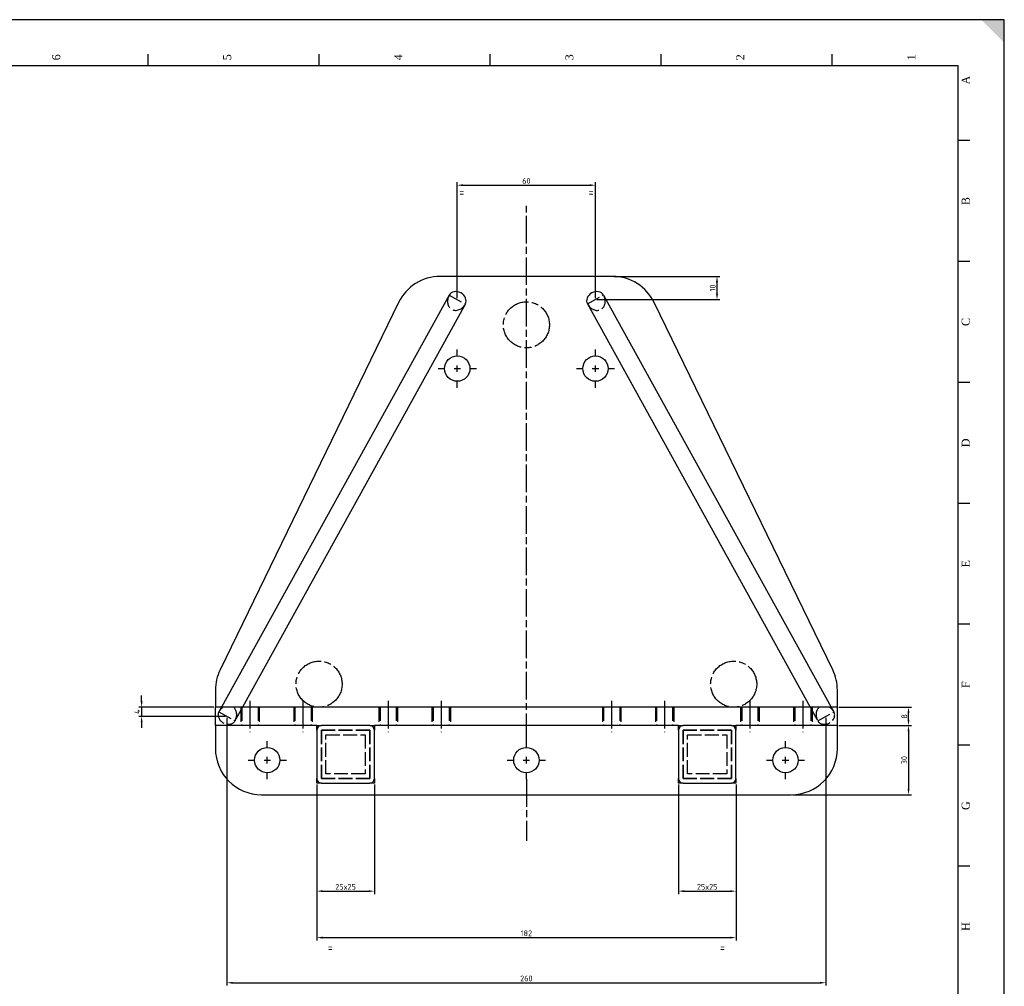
# Model space of a CAD drawing. Extents: x -155 to 1034, y -428 to 412.
# Tile 4 of 4: x 606 to 1034, y -8 to 412. Entities that reach past the tile are written whole.
import ezdxf
from ezdxf.enums import TextEntityAlignment as Align

# ---------------------------------------------------------------- set-up
doc = ezdxf.new("R2010")
doc.units = 0
for name, pattern in [('AM_ISO02W050', [7.5, 6, -1.5]), ('AM_ISO08W050', [18, 12, -1.5, 3, -1.5]), ('CACHE', [9.525, 6.35, -3.175])]:
    doc.linetypes.add(name, pattern=pattern)
doc.layers.get('0').update_dxf_attribs({"linetype": 'CONTINUOUS'})
doc.layers.get('DEFPOINTS').update_dxf_attribs({"linetype": 'CONTINUOUS'})
for name, color, linetype in [('6', 2, 'CONTINUOUS'), ('AM_4', 3, 'CONTINUOUS'), ('AM_7', 4, 'AM_ISO08W050'), ('AM_HID', 1, 'AM_ISO02W050'), ('AM_REFDIM', 4, 'CONTINUOUS'), ('AM_VIS', 7, 'CONTINUOUS')]:
    doc.layers.add(name, color=color, linetype=linetype)
doc.styles.add('ISO', font='dutchi.ttf', dxfattribs={"height": 10})
doc.styles.add('ROMANS', font='romans', dxfattribs={"width": 0.8})
doc.styles.get("Standard").update_dxf_attribs({"font": 'ISOCP.SHX'})
doc.dimstyles.new('ISO-25', dxfattribs={"dimtxt": 2.5, "dimasz": 2.5, "dimexe": 1.25, "dimexo": 0.625, "dimtad": 1, "dimtxsty": 'STANDARD', "dimcen": 2.5, "dimazin": 3, "dimtfac": 1, "dimtmove": 0, "dimatfit": 3})

# ---------------------------------------------------------------- blocks, each defined once
blk = doc.blocks.new('*D12')
at = {"layer": 'AM_REFDIM', "color": 0}
for p, q in [((735.41, 79.91), (735.41, 12.21)), ((917.41, 79.91), (917.41, 12.21)), ((737.91, 13.46), (914.91, 13.46))]:
    blk.add_line(p, q, dxfattribs=at)
for points in [[(737.91, 13.88), (737.91, 13.05), (735.41, 13.46)], [(914.91, 13.88), (914.91, 13.05), (917.41, 13.46)]]:
    blk.add_solid(points, dxfattribs=at)
at = {"layer": 'DEFPOINTS', "color": 0}
for p in [(735.41, 80.53), (917.41, 80.53), (917.41, 13.46)]:
    blk.add_point(p, dxfattribs=at)
at = {"layer": 'AM_REFDIM', "color": 0, "insert": (826.41, 15.34), "char_height": 2.5, "attachment_point": 5}
blk.add_mtext('182', dxfattribs=at)
blk = doc.blocks.new('*D13')
at = {"layer": 'AM_REFDIM', "color": 0}
for p, q in [((735.41, 79.91), (735.41, 32.39)), ((760.41, 79.91), (760.41, 32.39)), ((737.91, 33.64), (757.91, 33.64))]:
    blk.add_line(p, q, dxfattribs=at)
for points in [[(737.91, 34.05), (737.91, 33.22), (735.41, 33.64)], [(757.91, 34.05), (757.91, 33.22), (760.41, 33.64)]]:
    blk.add_solid(points, dxfattribs=at)
at = {"layer": 'DEFPOINTS', "color": 0}
for p in [(735.41, 80.53), (760.41, 80.53), (760.41, 33.64)]:
    blk.add_point(p, dxfattribs=at)
at = {"layer": 'AM_REFDIM', "color": 0, "insert": (747.91, 35.51), "char_height": 2.5, "attachment_point": 5}
blk.add_mtext('25x25', dxfattribs=at)
blk = doc.blocks.new('*D14')
at = {"layer": 'AM_REFDIM', "color": 0}
for p, q in [((892.41, 79.91), (892.41, 32.39)), ((917.41, 79.91), (917.41, 32.39)), ((894.91, 33.64), (914.91, 33.64))]:
    blk.add_line(p, q, dxfattribs=at)
for points in [[(894.91, 34.05), (894.91, 33.22), (892.41, 33.64)], [(914.91, 34.05), (914.91, 33.22), (917.41, 33.64)]]:
    blk.add_solid(points, dxfattribs=at)
at = {"layer": 'DEFPOINTS', "color": 0}
for p in [(892.41, 80.53), (917.41, 80.53), (917.41, 33.64)]:
    blk.add_point(p, dxfattribs=at)
at = {"layer": 'AM_REFDIM', "color": 0, "insert": (904.91, 35.51), "char_height": 2.5, "attachment_point": 5}
blk.add_mtext('25x25', dxfattribs=at)
blk = doc.blocks.new('*D15')
at = {"layer": 'AM_REFDIM', "color": 0}
for p, q in [((962.03, 105.53), (993.56, 105.53)), ((992.31, 103.03), (992.31, 78.03)), ((942.03, 75.53), (993.56, 75.53))]:
    blk.add_line(p, q, dxfattribs=at)
for points in [[(991.9, 103.03), (992.73, 103.03), (992.31, 105.53)], [(991.9, 78.03), (992.73, 78.03), (992.31, 75.53)]]:
    blk.add_solid(points, dxfattribs=at)
at = {"layer": 'DEFPOINTS', "color": 0}
for p in [(961.41, 105.53), (941.41, 75.53), (992.31, 75.53)]:
    blk.add_point(p, dxfattribs=at)
at = {"layer": 'AM_REFDIM', "color": 0, "insert": (990.44, 90.53), "char_height": 2.5, "attachment_point": 5, "rotation": 90}
blk.add_mtext('30', dxfattribs=at)
blk = doc.blocks.new('*D16')
at = {"layer": 'AM_REFDIM', "color": 0}
for p, q in [((962.03, 113.53), (993.56, 113.53)), ((992.31, 108.03), (992.31, 111.03)), ((962.03, 105.53), (993.56, 105.53))]:
    blk.add_line(p, q, dxfattribs=at)
for points in [[(991.9, 111.03), (992.73, 111.03), (992.31, 113.53)], [(991.9, 108.03), (992.73, 108.03), (992.31, 105.53)]]:
    blk.add_solid(points, dxfattribs=at)
at = {"layer": 'DEFPOINTS', "color": 0}
for p in [(961.41, 113.53), (992.31, 113.53), (961.41, 105.53)]:
    blk.add_point(p, dxfattribs=at)
at = {"layer": 'AM_REFDIM', "color": 0, "insert": (990.44, 109.53), "char_height": 2.5, "attachment_point": 5, "rotation": 90}
blk.add_mtext('8', dxfattribs=at)
blk = doc.blocks.new('*D30')
at = {"layer": 'AM_REFDIM', "color": 0}
for p, q in [((796.41, 291.16), (796.41, 341.42)), ((798.91, 340.17), (853.91, 340.17)), ((856.41, 291.16), (856.41, 341.42))]:
    blk.add_line(p, q, dxfattribs=at)
for points in [[(798.91, 340.59), (798.91, 339.75), (796.41, 340.17)], [(853.91, 340.59), (853.91, 339.75), (856.41, 340.17)]]:
    blk.add_solid(points, dxfattribs=at)
at = {"layer": 'DEFPOINTS', "color": 0}
for p in [(856.41, 340.17), (796.41, 290.53), (856.41, 290.53)]:
    blk.add_point(p, dxfattribs=at)
at = {"layer": 'AM_REFDIM', "color": 0, "insert": (826.41, 342.05), "char_height": 2.5, "attachment_point": 5}
blk.add_mtext('60', dxfattribs=at)
blk = doc.blocks.new('*D31')
at = {"layer": 'AM_REFDIM', "color": 0}
for p, q in [((864.51, 300.53), (910.41, 300.53)), ((909.16, 298.03), (909.16, 293.03)), ((857.03, 290.53), (910.41, 290.53))]:
    blk.add_line(p, q, dxfattribs=at)
for points in [[(908.74, 298.03), (909.58, 298.03), (909.16, 300.53)], [(908.74, 293.03), (909.58, 293.03), (909.16, 290.53)]]:
    blk.add_solid(points, dxfattribs=at)
at = {"layer": 'DEFPOINTS', "color": 0}
for p in [(863.89, 300.53), (856.41, 290.53), (909.16, 290.53)]:
    blk.add_point(p, dxfattribs=at)
at = {"layer": 'AM_REFDIM', "color": 0, "insert": (907.29, 295.53), "char_height": 2.5, "attachment_point": 5, "rotation": 90}
blk.add_mtext('10', dxfattribs=at)
blk = doc.blocks.new('*D32')
at = {"layer": 'AM_REFDIM', "color": 0}
for p, q in [((696.41, 108.91), (696.41, -7.39)), ((956.41, 108.91), (956.41, -7.39)), ((698.91, -6.14), (953.91, -6.14))]:
    blk.add_line(p, q, dxfattribs=at)
for points in [[(698.91, -5.72), (698.91, -6.55), (696.41, -6.14)], [(953.91, -5.72), (953.91, -6.55), (956.41, -6.14)]]:
    blk.add_solid(points, dxfattribs=at)
at = {"layer": 'DEFPOINTS', "color": 0}
for p in [(696.41, 109.53), (956.41, 109.53), (956.41, -6.14)]:
    blk.add_point(p, dxfattribs=at)
at = {"layer": 'AM_REFDIM', "color": 0, "insert": (826.41, -4.26), "char_height": 2.5, "attachment_point": 5}
blk.add_mtext('260', dxfattribs=at)
blk = doc.blocks.new('*D33')
at = {"layer": 'AM_REFDIM', "color": 0}
for p, q in [((659.37, 116.03), (659.37, 118.53)), ((690.78, 113.53), (658.12, 113.53)), ((659.37, 113.53), (659.37, 109.53)), ((695.78, 109.53), (658.12, 109.53)), ((659.37, 107.03), (659.37, 104.53))]:
    blk.add_line(p, q, dxfattribs=at)
for points in [[(658.95, 116.03), (659.79, 116.03), (659.37, 113.53)], [(658.95, 107.03), (659.79, 107.03), (659.37, 109.53)]]:
    blk.add_solid(points, dxfattribs=at)
at = {"layer": 'DEFPOINTS', "color": 0}
for p in [(691.41, 113.53), (659.37, 109.53), (696.41, 109.53)]:
    blk.add_point(p, dxfattribs=at)
at = {"layer": 'AM_REFDIM', "color": 0, "insert": (657.5, 111.53), "char_height": 2.5, "attachment_point": 5, "rotation": 90}
blk.add_mtext('4', dxfattribs=at)
blk = doc.blocks.new('A0H')
for p, q in [((817.25, 820), (817.25, 825)), ((891.5, 820), (891.5, 825)), ((965.75, 820), (965.75, 825)), ((1040, 820), (1040, 825)), ((1114.25, 820), (1114.25, 825)), ((1174, 787.5), (1169, 787.5)), ((1174, 735), (1169, 735)), ((1174, 682.5), (1169, 682.5)), ((1174, 630), (1169, 630)), ((1174, 577.5), (1169, 577.5)), ((1174, 525), (1169, 525)), ((1174, 472.5), (1169, 472.5))]:
    blk.add_line(p, q)
for points in [[(1189, 0), (1189, 840), (0, 840), (0, 0)], [(20, 20), (1169, 20), (1169, 820), (20, 820)]]:
    blk.add_lwpolyline(points, close=True)
blk.add_solid([(1189, 840), (1189, 830), (1179, 840)])
at = {"style": 'ISO'}
for s, p in [('6', (779.125, 825)), ('5', (853.375, 825)), ('4', (927.625, 825)), ('3', (1001.875, 825)), ('2', (1076.125, 825)), ('1', (1150.375, 825))]:
    blk.add_text(s, height=3.5, rotation=90, dxfattribs=at).set_placement(p, align=Align.RIGHT)
for s, p in [('A', (1172.25, 813.75)), ('B', (1172.25, 761.25)), ('C', (1172.25, 708.75)), ('D', (1172.25, 656.25)), ('E', (1172.25, 603.75)), ('F', (1172.25, 551.25)), ('G', (1172.25, 498.75)), ('H', (1172.25, 446.25))]:
    blk.add_text(s, height=3.5, rotation=90, dxfattribs=at).set_placement(p, align=Align.MIDDLE)
blk = doc.blocks.new('A0')
blk.add_blockref('A0H', (-1189, 0))
at = {"style": 'ROMANS', "width": 0.8}
for tag, p, height in [('12', (-41.27, 83.86), 3), ('13', (-48.85, 75.69), 3), ('11', (-205.23, 73.34), 3), ('5', (-205.35, 61.61), 3), ('9', (-62.91, 63.8), 3), ('14', (-155.05, 59.11), 5), ('10', (-58.21, 55.63), 3), ('7', (-205.3, 52.37), 3), ('11', (-27.96, 45.29), 3), ('1', (-189.1, 41.59), 5), ('8', (-70.34, 38.82), 5), ('2', (-189.12, 34.07), 5), ('3', (-189.1, 26.71), 5)]:
    blk.add_attdef(tag, p, '', height=height, dxfattribs=at)

msp = doc.modelspace()

# ---------------------------------------------------------------- linework, layer by layer
at = {"layer": 'AM_4', "linetype": 'CACHE'}
for p, q in [((702.406, 113.532), (702.406, 105.532)), ((710.406, 113.532), (710.406, 105.532)), ((725.406, 113.532), (725.406, 105.532)), ((733.406, 113.532), (733.406, 105.532)), ((762.406, 113.532), (762.406, 105.532)), ((770.406, 113.532), (770.406, 105.532)), ((785.406, 113.532), (785.406, 105.532)), ((793.406, 113.532), (793.406, 105.532)), ((859.406, 113.532), (859.406, 105.532)), ((867.406, 113.532), (867.406, 105.532)), ((882.406, 113.532), (882.406, 105.532)), ((890.406, 113.532), (890.406, 105.532)), ((919.406, 113.532), (919.406, 105.532)), ((927.406, 113.532), (927.406, 105.532)), ((942.406, 113.532), (942.406, 105.532)), ((950.406, 113.532), (950.406, 105.532))]:
    msp.add_line(p, q, dxfattribs=at)
at = {"layer": 'AM_7'}
for p, q in [((826.406, 98.832), (826.406, 331.272)), ((796.406, 265.932), (796.406, 268.832)), ((856.406, 265.932), (856.406, 268.832)), ((796.406, 259.132), (796.406, 261.932)), ((856.406, 259.132), (856.406, 261.932)), ((788.106, 260.532), (791.006, 260.532)), ((795.006, 260.532), (797.806, 260.532)), ((801.806, 260.532), (804.706, 260.532)), ((848.106, 260.532), (851.006, 260.532)), ((855.006, 260.532), (857.806, 260.532)), ((861.806, 260.532), (864.706, 260.532)), ((796.406, 252.232), (796.406, 255.132)), ((856.406, 252.232), (856.406, 255.132)), ((706.406, 116.332), (706.406, 102.732)), ((729.406, 116.332), (729.406, 102.732)), ((766.406, 116.332), (766.406, 102.732)), ((789.406, 116.332), (789.406, 102.732)), ((863.406, 116.332), (863.406, 102.732)), ((886.406, 116.332), (886.406, 102.732)), ((923.406, 116.332), (923.406, 102.732)), ((946.406, 116.332), (946.406, 102.732)), ((713.906, 95.932), (713.906, 98.832)), ((826.406, 95.932), (826.406, 98.832)), ((938.906, 95.932), (938.906, 98.832)), ((705.606, 90.532), (708.506, 90.532)), ((712.506, 90.532), (715.306, 90.532)), ((713.906, 89.132), (713.906, 91.932)), ((719.306, 90.532), (722.206, 90.532)), ((818.106, 90.532), (821.006, 90.532)), ((825.006, 90.532), (827.806, 90.532)), ((826.406, 89.132), (826.406, 91.932)), ((831.806, 90.532), (834.706, 90.532)), ((930.606, 90.532), (933.506, 90.532)), ((937.506, 90.532), (940.306, 90.532)), ((938.906, 89.132), (938.906, 91.932)), ((944.306, 90.532), (947.206, 90.532)), ((713.906, 82.232), (713.906, 85.132)), ((826.406, 82.232), (826.406, 85.132)), ((826.406, 82.232), (826.406, 55.483)), ((938.906, 82.232), (938.906, 85.132))]:
    msp.add_line(p, q, dxfattribs=at)
for centre in [(826.406, 279.532), (736.406, 123.532), (916.406, 123.532)]:
    msp.add_circle(centre, 10, dxfattribs=at)
at = {"layer": 'AM_HID'}
for p, q in [((792.905, 292.466), (799.907, 288.597)), ((852.905, 288.597), (859.907, 292.466)), ((694.046, 113.532), (692.905, 111.466)), ((692.905, 111.466), (699.907, 107.597)), ((703.186, 113.532), (699.907, 107.597)), ((702.906, 113.532), (702.906, 105.532)), ((709.906, 113.532), (709.906, 105.532)), ((725.906, 113.532), (725.906, 105.532)), ((732.906, 113.532), (732.906, 105.532)), ((762.906, 113.532), (762.906, 105.532)), ((769.906, 113.532), (769.906, 105.532)), ((785.906, 113.532), (785.906, 105.532)), ((792.906, 113.532), (792.906, 105.532)), ((859.906, 113.532), (859.906, 105.532)), ((866.906, 113.532), (866.906, 105.532)), ((882.906, 113.532), (882.906, 105.532)), ((889.906, 113.532), (889.906, 105.532)), ((919.906, 113.532), (919.906, 105.532)), ((926.906, 113.532), (926.906, 105.532)), ((942.906, 113.532), (942.906, 105.532)), ((949.626, 113.532), (952.905, 107.597)), ((949.906, 113.532), (949.906, 105.532)), ((952.905, 107.597), (959.907, 111.466)), ((958.766, 113.532), (959.907, 111.466)), ((735.406, 105.532), (737.406, 105.532)), ((737.406, 103.532), (758.406, 103.532)), ((737.406, 82.532), (737.406, 103.532)), ((758.406, 103.532), (737.406, 103.532)), ((737.406, 103.532), (737.406, 82.532)), ((758.406, 105.532), (760.406, 105.532)), ((758.406, 103.532), (758.406, 82.532)), ((758.406, 82.532), (758.406, 103.532)), ((892.406, 105.532), (894.406, 105.532)), ((894.406, 103.532), (915.406, 103.532)), ((894.406, 82.532), (894.406, 103.532)), ((915.406, 103.532), (894.406, 103.532)), ((894.406, 103.532), (894.406, 82.532)), ((915.406, 105.532), (917.406, 105.532)), ((915.406, 103.532), (915.406, 82.532)), ((915.406, 82.532), (915.406, 103.532)), ((739.406, 84.532), (739.406, 101.532)), ((739.406, 101.532), (756.406, 101.532)), ((756.406, 101.532), (756.406, 84.532)), ((896.406, 101.532), (913.406, 101.532)), ((896.406, 84.532), (896.406, 101.532)), ((913.406, 101.532), (913.406, 84.532)), ((758.406, 82.532), (737.406, 82.532)), ((737.406, 82.532), (758.406, 82.532)), ((756.406, 84.532), (739.406, 84.532)), ((915.406, 82.532), (894.406, 82.532)), ((894.406, 82.532), (915.406, 82.532)), ((913.406, 84.532), (896.406, 84.532))]:
    msp.add_line(p, q, dxfattribs=at)
for centre, major_axis, start_param, end_param in [((796.406, 290.532), (-2.376, -4.3), 4.712389, 7.8539816), ((856.406, 290.532), (2.376, -4.3), 4.712389, 7.8539816), ((696.406, 109.532), (3.501, -1.934), 3.1415927, 6.2831853), ((696.406, 109.532), (-2.376, -4.3), 4.1222903, 4.712389), ((696.406, 109.532), (-2.376, -4.3), 1.5707963, 3.006332), ((956.406, 109.532), (2.376, -4.3), 3.2768533, 4.712389), ((956.406, 109.532), (3.501, 1.934), 3.1415927, 6.2831853), ((956.406, 109.532), (2.376, -4.3), 1.5707963, 2.160895)]:
    msp.add_ellipse(centre, major_axis=major_axis, ratio=0.8142053, start_param=start_param, end_param=end_param, dxfattribs=at)
at = {"layer": 'AM_VIS'}
for p, q in [((863.886, 300.532), (788.926, 300.532)), ((792.905, 292.466), (694.046, 113.532)), ((859.907, 292.466), (958.766, 113.532)), ((770.936, 289.27), (693.416, 129.67)), ((799.907, 288.597), (703.186, 113.532)), ((852.905, 288.597), (949.626, 113.532)), ((959.396, 129.67), (881.876, 289.27)), ((691.406, 120.932), (691.406, 113.532)), ((961.406, 113.532), (961.406, 120.932)), ((961.406, 113.532), (691.406, 113.532)), ((691.406, 105.532), (691.406, 113.532)), ((961.406, 105.532), (961.406, 113.532)), ((691.406, 105.532), (691.406, 95.532)), ((735.406, 105.532), (691.406, 105.532)), ((735.406, 103.532), (735.406, 105.532)), ((735.406, 103.532), (735.406, 82.532)), ((758.406, 105.532), (737.406, 105.532)), ((892.406, 105.532), (760.406, 105.532)), ((760.406, 105.532), (760.406, 103.532)), ((760.406, 82.532), (760.406, 103.532)), ((892.406, 103.532), (892.406, 105.532)), ((892.406, 103.532), (892.406, 82.532)), ((915.406, 105.532), (894.406, 105.532)), ((961.406, 105.532), (917.406, 105.532)), ((917.406, 105.532), (917.406, 103.532)), ((917.406, 82.532), (917.406, 103.532)), ((961.406, 95.532), (961.406, 105.532)), ((735.406, 80.532), (735.406, 82.532)), ((760.406, 82.532), (760.406, 80.532)), ((892.406, 80.532), (892.406, 82.532)), ((917.406, 82.532), (917.406, 80.532)), ((737.406, 80.532), (735.406, 80.532)), ((737.406, 80.532), (758.406, 80.532)), ((760.406, 80.532), (758.406, 80.532)), ((894.406, 80.532), (892.406, 80.532)), ((894.406, 80.532), (915.406, 80.532)), ((917.406, 80.532), (915.406, 80.532)), ((711.406, 75.532), (941.406, 75.532))]:
    msp.add_line(p, q, dxfattribs=at)
for centre in [(796.406, 260.532), (856.406, 260.532), (713.906, 90.532), (826.406, 90.532), (938.906, 90.532)]:
    msp.add_circle(centre, 5.5, dxfattribs=at)
for centre, radius, start, end in [((788.926, 280.532), 20, 90, 154.09349), ((863.886, 280.532), 20, 25.90651, 90), ((711.406, 120.932), 20, 154.09349, 180), ((941.406, 120.932), 20, 0, 25.90651), ((737.406, 103.532), 2, 90, 180), ((758.406, 103.532), 2, 0, 90), ((894.406, 103.532), 2, 90, 180), ((915.406, 103.532), 2, 360, 90), ((711.406, 95.532), 20, 180, 270), ((941.406, 95.532), 20, 270, 0), ((737.406, 82.532), 2, 180, 270), ((758.406, 82.532), 2, 270, 0), ((894.406, 82.532), 2, 180, 270), ((915.406, 82.532), 2, 270, 0)]:
    msp.add_arc(centre, radius, start, end, dxfattribs=at)
for centre, major_axis in [((796.406, 290.532), (-3.501, 1.934)), ((856.406, 290.532), (-3.501, -1.934))]:
    msp.add_ellipse(centre, major_axis=major_axis, ratio=0.8142053, start_param=3.1415927, end_param=6.2831853, dxfattribs=at)

# ---------------------------------------------------------------- block references
msp.add_blockref('A0', (1033.891, -427.97))

# ---------------------------------------------------------------- texts
at = {"layer": '6'}
for s, p in [('=                           =', (826.406, 335.401)), ('=                                                                                    =', (826.406, 7.436))]:
    msp.add_text(s, height=3.5, dxfattribs=at).set_placement(p, align=Align.CENTER)

# ---------------------------------------------------------------- dimensions: what is measured, and where the dimension line sits
at = {"layer": 'AM_REFDIM'}
for base, p1, p2, picture, middle in [((856.406, 340.17), (796.406, 290.532), (856.406, 290.532), '*D30', (826.406, 342.045)), ((956.406, -6.137), (696.406, 109.532), (956.406, 109.532), '*D32', (826.406, -4.262))]:
    dim = msp.add_linear_dim(base=base, p1=p1, p2=p2, dimstyle='ISO-25', override={"dimdec": 0}, dxfattribs=at)
    dim.commit()
    dim.dimension.update_dxf_attribs({"geometry": picture, "text_midpoint": middle})
for base, p1, p2, picture, middle in [((909.161, 290.532), (863.886, 300.532), (856.406, 290.532), '*D31', (907.286, 295.532)), ((659.371, 109.532), (691.406, 113.532), (696.406, 109.532), '*D33', (657.496, 111.532))]:
    dim = msp.add_linear_dim(base=base, p1=p1, p2=p2, angle=90, dimstyle='ISO-25', override={"dimdec": 0}, dxfattribs=at)
    dim.commit()
    dim.dimension.update_dxf_attribs({"geometry": picture, "text_midpoint": middle})
for base, p2, picture, middle in [((992.312, 113.532), (961.406, 113.532), '*D16', (990.437, 109.532)), ((992.312, 75.532), (941.406, 75.532), '*D15', (990.437, 90.532))]:
    dim = msp.add_linear_dim(base=base, p1=(961.406, 105.532), p2=p2, angle=90, dimstyle='ISO-25', dxfattribs=at)
    dim.commit()
    dim.dimension.update_dxf_attribs({"geometry": picture, "text_midpoint": middle})
dim = msp.add_linear_dim(base=(917.406, 13.464), p1=(735.406, 80.532), p2=(917.406, 80.532), dimstyle='ISO-25', dxfattribs=at)
dim.commit()
dim.dimension.update_dxf_attribs({"geometry": '*D12', "text_midpoint": (826.406, 15.339)})
for base, p1, p2, picture, middle in [((760.406, 33.638), (735.406, 80.532), (760.406, 80.532), '*D13', (747.906, 35.513)), ((917.406, 33.638), (892.406, 80.532), (917.406, 80.532), '*D14', (904.906, 35.513))]:
    dim = msp.add_linear_dim(base=base, p1=p1, p2=p2, text='<>x25', dimstyle='ISO-25', dxfattribs=at)
    dim.commit()
    dim.dimension.update_dxf_attribs({"geometry": picture, "text_midpoint": middle})

doc.saveas('drawing.dxf')
